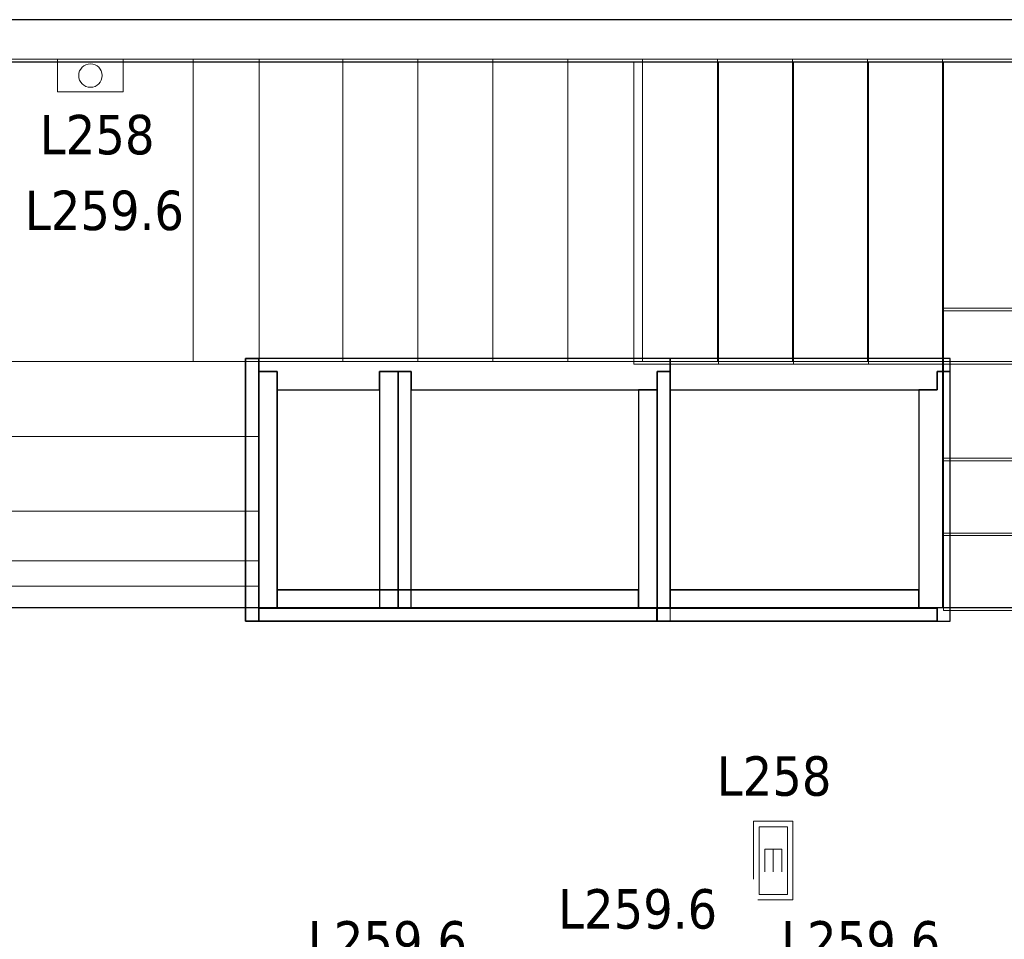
# Model space of a CAD drawing. Header units: metres. Extents: x 397.7 to 427.5, y 12.7 to 28.4.
# Tile 126 of 145: x 411.1 to 414.9, y 24.7 to 28.2. Entities that reach past the tile are written whole.
import ezdxf

# ---------------------------------------------------------------- set-up
doc = ezdxf.new("R2010")
doc.units = ezdxf.units.M
doc.layers.add('01_SUELOS', color=7, linetype='Continuous', lineweight=25, true_color=0x007f00)
for name, color, linetype, lineweight in [('A-DETL-GENF-OTLN', 7, 'Continuous', 18), ('A-WALL-____-MCUT', 7, 'Continuous', 25), ('A-WALL-____-OTLN', 7, 'Continuous', 25), ('E-LITE-____-IDEN', 7, 'Continuous', 30), ('E-LITE-EQPM-IDEN', 7, 'Continuous', 30), ('S-STRS-____-MCUT', 7, 'Continuous', 18), ('S-STRS-____-OTLN', 7, 'Continuous', 18)]:
    doc.layers.add(name, color=color, linetype=linetype, lineweight=lineweight)
doc.styles.add('Tahoma_4', font='tahoma.ttf', dxfattribs={"height": 0.15})

# ---------------------------------------------------------------- blocks, each defined once
blk = doc.blocks.new('Family - LONDR55-XX_ZZ-ARQ-CAA-M3D-Londres55-152793-05_ENLLUMENAT_P2')
at = {"layer": '01_SUELOS', "color": 9, "true_color": 0xaad4aa}
for p, q in [((17.4837, 12.8715), (12.3798, 12.8707)), ((12.3798, 12.8707), (17.4837, 12.8715))]:
    blk.add_line(p, q, dxfattribs=at)
blk = doc.blocks.new('Family - Escala P2-152907-05_ENLLUMENAT_P2')
at = {"layer": 'S-STRS-____-MCUT', "color": 253, "true_color": 0xaaaaaa}
for p, q in [((2.6211, 1.6126), (2.6211, 2.0879)), ((2.6211, 2.0879), (2.8077, 2.0879)), ((2.8077, 2.0879), (2.8382, 2.0879)), ((2.8382, 2.0879), (2.8805, 2.0879)), ((2.8805, 2.0879), (2.9431, 2.0879)), ((2.9431, 2.0879), (2.944, 2.0879)), ((3.229, 2.0879), (2.944, 2.0879)), ((2.944, 2.0879), (2.944, 0.9379)), ((2.944, 2.0879), (2.944, 0.9417)), ((3.229, 0.9379), (3.229, 2.0879)), ((2.6211, 0.9379), (2.6211, 1.6126)), ((2.8077, 0.9379), (2.6211, 0.9379)), ((2.8382, 0.9379), (2.8077, 0.9379)), ((2.8805, 0.9379), (2.8382, 0.9379)), ((2.9431, 0.9379), (2.8805, 0.9379)), ((2.944, 0.9379), (2.9431, 0.9379)), ((2.944, 0.9417), (2.944, 0.9379)), ((2.944, 0.9379), (3.229, 0.9379))]:
    blk.add_line(p, q, dxfattribs=at)
at = {"layer": 'S-STRS-____-OTLN', "color": 253, "true_color": 0xaaaaaa}
for p, q in [((3.7989, 2.0879), (2.6211, 2.0879)), ((2.6211, 1.6126), (2.6211, 2.0879)), ((3.7989, 2.0879), (2.6211, 2.0879)), ((2.8077, 2.0879), (2.6211, 2.0879)), ((2.8382, 2.0879), (2.8077, 2.0879)), ((2.8805, 2.0879), (2.8382, 2.0879)), ((2.9431, 2.0879), (2.8805, 2.0879)), ((2.9431, 2.0879), (2.944, 2.0879)), ((3.229, 2.0879), (2.944, 2.0879)), ((2.944, 2.0879), (2.944, 0.9379)), ((2.944, 2.0879), (2.944, 0.9379)), ((2.944, 0.9417), (2.944, 2.0879)), ((2.944, 2.0879), (3.229, 2.0879)), ((2.944, 2.0879), (2.944, 0.9379)), ((2.944, 2.0879), (3.229, 2.0879)), ((3.229, 0.9379), (3.229, 2.0879)), ((3.514, 2.0879), (3.229, 2.0879)), ((3.229, 2.0879), (3.514, 2.0879)), ((3.229, 2.0879), (3.229, 0.9379)), ((3.229, 0.9379), (3.229, 2.0879)), ((3.229, 0.9379), (3.229, 2.0879)), ((3.514, 2.0879), (3.229, 2.0879)), ((3.229, 0.9379), (3.229, 2.0879)), ((3.229, 2.0879), (3.229, 0.9379)), ((3.229, 2.0879), (3.514, 2.0879)), ((3.229, 2.0879), (3.229, 0.9379)), ((3.799, 2.0879), (3.514, 2.0879)), ((3.514, 2.0879), (3.799, 2.0879)), ((3.514, 2.0879), (3.514, 0.9379)), ((3.514, 0.9379), (3.514, 2.0879)), ((3.514, 0.9379), (3.514, 2.0879)), ((3.514, 2.0879), (3.514, 0.9379)), ((3.514, 2.0879), (3.799, 2.0879)), ((3.514, 0.9379), (3.514, 2.0879)), ((3.514, 0.9379), (3.514, 2.0879)), ((3.514, 2.0879), (3.514, 0.9379)), ((3.514, 2.0879), (3.799, 2.0879)), ((3.514, 2.0879), (3.514, 0.9379)), ((3.7989, 0.9379), (3.7989, 2.0879)), ((3.799, 2.0879), (3.7989, 2.0879)), ((3.7989, 0.9379), (3.7989, 2.0879)), ((3.7989, 2.0879), (3.799, 2.0879)), ((4.9492, 2.0879), (3.799, 2.0879)), ((3.799, 2.0879), (4.9492, 2.0879)), ((3.799, 2.0879), (3.799, 0.9379)), ((3.799, 0.9379), (3.799, 2.0879)), ((3.799, 0.9379), (3.799, 2.0879)), ((3.799, 2.0879), (3.799, 0.9379)), ((4.9492, 2.0879), (3.799, 2.0879)), ((3.799, 2.0879), (4.9492, 2.0879)), ((3.799, 2.0879), (3.799, 0.9379)), ((3.799, 0.9379), (3.799, 2.0879)), ((3.799, 2.0879), (3.799, 0.9379)), ((3.799, 0.9379), (3.799, 2.0879)), ((3.799, 0.9379), (3.799, 2.0879)), ((3.799, 2.0879), (3.799, 0.9379)), ((4.949, 0.9378), (4.9492, 2.0879)), ((4.9492, 2.0879), (4.949, 0.9378)), ((4.949, 0.9378), (4.9492, 2.0879)), ((4.9492, 2.0879), (4.949, 0.9378)), ((2.6211, 1.6126), (2.6211, 0.9379)), ((3.7991, 1.1403), (3.7989, 0.0002)), ((3.799, 0.9379), (3.7991, 1.1403)), ((3.7991, 1.1403), (4.9491, 1.1401)), ((4.9489, 0), (4.9491, 1.1401)), ((4.9491, 1.1401), (4.949, 0.9378)), ((3.7989, 0.9379), (2.6211, 0.9379)), ((3.7989, 0.9379), (2.6211, 0.9379)), ((2.8077, 0.9379), (2.6211, 0.9379)), ((2.8382, 0.9379), (2.8077, 0.9379)), ((2.8382, 0.9379), (2.8805, 0.9379)), ((2.8805, 0.9379), (2.9431, 0.9379)), ((2.9431, 0.9379), (2.944, 0.9379)), ((2.944, 0.9417), (2.944, 0.9379)), ((2.944, 0.9379), (3.229, 0.9379)), ((2.944, 0.9379), (3.229, 0.9379)), ((3.229, 0.9379), (2.944, 0.9379)), ((3.229, 0.9379), (3.514, 0.9379)), ((3.514, 0.9379), (3.229, 0.9379)), ((3.229, 0.9379), (3.514, 0.9379)), ((3.514, 0.9379), (3.229, 0.9379)), ((3.514, 0.9379), (3.799, 0.9379)), ((3.799, 0.9379), (3.514, 0.9379)), ((3.514, 0.9379), (3.799, 0.9379)), ((3.799, 0.9379), (3.514, 0.9379)), ((3.7989, 0.9379), (3.799, 0.9379)), ((3.7989, 0.9379), (3.799, 0.9379)), ((3.799, 0.9379), (4.949, 0.9378)), ((4.949, 0.9378), (3.799, 0.9379)), ((4.949, 0.9378), (3.799, 0.9379)), ((3.799, 0.9379), (4.949, 0.9378)), ((3.799, 0.9379), (3.799, 0.5702)), ((3.799, 0.5702), (3.799, 0.9379)), ((3.799, 0.9379), (4.949, 0.9378)), ((4.949, 0.9378), (3.799, 0.9379)), ((4.949, 0.9378), (3.799, 0.9379)), ((3.799, 0.9379), (3.799, 0.5702)), ((3.799, 0.9379), (4.949, 0.9378)), ((4.949, 0.57), (4.949, 0.9378)), ((4.949, 0.9378), (4.949, 0.57)), ((4.949, 0.57), (4.949, 0.9378)), ((4.949, 0.57), (3.799, 0.5702)), ((3.799, 0.5702), (4.949, 0.57)), ((3.799, 0.5702), (3.799, 0.2852)), ((3.799, 0.2852), (3.799, 0.5702)), ((3.799, 0.5702), (4.949, 0.57)), ((4.949, 0.57), (3.799, 0.5702)), ((3.799, 0.5702), (4.949, 0.57)), ((3.799, 0.5702), (4.949, 0.57)), ((3.799, 0.2852), (3.799, 0.5702)), ((4.949, 0.285), (4.949, 0.57)), ((4.949, 0.57), (4.949, 0.285)), ((4.949, 0.57), (4.949, 0.285)), ((3.7989, 0.0002), (3.799, 0.2852)), ((3.799, 0.2852), (3.7989, 0.0002)), ((3.7989, 0.0002), (3.799, 0.2852)), ((3.799, 0.2852), (4.949, 0.285)), ((4.949, 0.285), (3.799, 0.2852)), ((3.799, 0.2852), (4.949, 0.285)), ((3.799, 0.2852), (4.949, 0.285)), ((4.949, 0.285), (3.799, 0.2852)), ((3.799, 0.2852), (4.949, 0.285)), ((4.949, 0.285), (4.9489, 0)), ((4.9489, 0), (4.949, 0.285)), ((4.949, 0.285), (4.9489, 0)), ((4.9489, 0), (3.7989, 0.0002)), ((3.7989, 0.0002), (4.9489, 0)), ((3.7989, 0.0002), (4.9489, 0)), ((4.9489, 0), (3.7989, 0.0002))]:
    blk.add_line(p, q, dxfattribs=at)
blk = doc.blocks.new('Family - Evans P2-153127-05_ENLLUMENAT_P2')
at = {"layer": 'A-WALL-____-MCUT', "color": 253, "true_color": 0xaaaaaa}
for p, q in [((25.5877, 0.16), (0.0332, 0.16)), ((0, 0), (25.556, 0))]:
    blk.add_line(p, q, dxfattribs=at)
at = {"layer": 'A-WALL-____-OTLN', "color": 253, "true_color": 0xaaaaaa}
for p, q in [((25.5877, 0.16), (0.0332, 0.16)), ((0, 0), (25.556, 0))]:
    blk.add_line(p, q, dxfattribs=at)
at = {"layer": 'A-WALL-____-OTLN', "color": 253, "lineweight": 18, "true_color": 0xaaaaaa}
blk.add_line((0, 0), (25.556, 0), dxfattribs=at)
blk = doc.blocks.new('Family - Escala P1-155071-05_ENLLUMENAT_P2')
at = {"layer": 'S-STRS-____-OTLN', "color": 253, "true_color": 0xaaaaaa}
for p, q in [((1.1998, 2.0879), (0, 2.0879)), ((0, 2.0879), (1.1998, 2.0879)), ((0, 2.0879), (0, 0.9379)), ((0, 0.9379), (0, 2.0879)), ((1.1998, 2.0879), (0, 2.0879)), ((0, 2.0879), (1.1998, 2.0879)), ((0, 2.0879), (0, 0.9379)), ((0, 0.9379), (0, 2.0879)), ((3.7989, 2.0879), (0.9489, 2.0879)), ((0.9489, 2.0879), (1.1998, 2.0879)), ((0.9489, 0.9379), (0.9489, 2.0879)), ((3.7989, 2.0879), (0.9489, 2.0879)), ((0.9489, 0.9379), (0.9489, 2.0879)), ((0.9489, 2.0879), (1.1998, 2.0879)), ((1.519, 2.0879), (1.1998, 2.0879)), ((1.1998, 2.0879), (1.519, 2.0879)), ((1.1998, 2.0879), (1.1998, 0.9379)), ((1.1998, 0.9379), (1.1998, 2.0879)), ((1.1998, 0.9379), (1.1998, 2.0879)), ((1.1998, 2.0879), (1.1998, 0.9379)), ((1.1998, 0.9379), (1.1998, 2.0879)), ((1.1998, 2.0879), (1.1998, 0.9379)), ((1.519, 2.0879), (1.1998, 2.0879)), ((1.1998, 2.0879), (1.1998, 0.9379)), ((1.1998, 2.0879), (1.519, 2.0879)), ((1.1998, 0.9379), (1.1998, 2.0879)), ((1.1998, 2.0879), (1.1998, 0.9379)), ((1.1998, 2.0879), (1.1998, 0.9379)), ((1.519, 0.9379), (1.519, 2.0879)), ((1.519, 2.0879), (1.519, 0.9379)), ((1.804, 2.0879), (1.519, 2.0879)), ((1.519, 2.0879), (1.804, 2.0879)), ((1.519, 2.0879), (1.519, 0.9379)), ((1.519, 0.9379), (1.519, 2.0879)), ((1.519, 2.0879), (1.519, 0.9379)), ((1.519, 2.0879), (1.804, 2.0879)), ((1.519, 2.0879), (1.519, 0.9379)), ((1.519, 2.0879), (1.519, 0.9379)), ((1.804, 2.0879), (1.519, 2.0879)), ((1.519, 2.0879), (1.519, 0.9379)), ((1.804, 0.9379), (1.804, 2.0879)), ((1.804, 2.0879), (1.804, 0.9379)), ((2.089, 2.0879), (1.804, 2.0879)), ((1.804, 2.0879), (2.089, 2.0879)), ((1.804, 2.0879), (1.804, 0.9379)), ((1.804, 0.9379), (1.804, 2.0879)), ((1.804, 2.0879), (2.089, 2.0879)), ((1.804, 2.0879), (1.804, 0.9379)), ((1.804, 2.0879), (1.804, 0.9379)), ((1.804, 2.0879), (1.804, 0.9379)), ((2.089, 2.0879), (1.804, 2.0879)), ((1.804, 2.0879), (1.804, 0.9379)), ((2.374, 2.0879), (2.089, 2.0879)), ((2.089, 2.0879), (2.374, 2.0879)), ((2.089, 2.0879), (2.089, 0.9379)), ((2.089, 0.9379), (2.089, 2.0879)), ((2.089, 0.9379), (2.089, 2.0879)), ((2.089, 2.0879), (2.089, 0.9379)), ((2.089, 2.0879), (2.374, 2.0879)), ((2.089, 2.0879), (2.089, 0.9379)), ((2.089, 2.0879), (2.089, 0.9379)), ((2.089, 2.0879), (2.089, 0.9379)), ((2.374, 2.0879), (2.089, 2.0879)), ((2.089, 2.0879), (2.089, 0.9379)), ((2.659, 2.0879), (2.374, 2.0879)), ((2.374, 2.0879), (2.659, 2.0879)), ((2.374, 2.0879), (2.374, 0.9379)), ((2.374, 0.9379), (2.374, 2.0879)), ((2.374, 0.9379), (2.374, 2.0879)), ((2.374, 2.0879), (2.374, 0.9379)), ((2.374, 2.0879), (2.659, 2.0879)), ((2.374, 2.0879), (2.374, 0.9379)), ((2.374, 2.0879), (2.374, 0.9379)), ((2.374, 2.0879), (2.374, 0.9379)), ((2.659, 2.0879), (2.374, 2.0879)), ((2.374, 2.0879), (2.374, 0.9379)), ((2.659, 0.9379), (2.659, 2.0879)), ((2.659, 2.0879), (2.659, 0.9379)), ((2.944, 2.0879), (2.659, 2.0879)), ((2.659, 2.0879), (2.944, 2.0879)), ((2.659, 2.0879), (2.659, 0.9379)), ((2.659, 0.9379), (2.659, 2.0879)), ((2.659, 2.0879), (2.944, 2.0879)), ((2.659, 2.0879), (2.659, 0.9379)), ((2.659, 2.0879), (2.659, 0.9379)), ((2.659, 2.0879), (2.659, 0.9379)), ((2.944, 2.0879), (2.659, 2.0879)), ((2.659, 2.0879), (2.659, 0.9379)), ((3.229, 2.0879), (2.944, 2.0879)), ((2.944, 2.0879), (3.229, 2.0879)), ((2.944, 2.0879), (2.944, 0.9379)), ((2.944, 0.9379), (2.944, 2.0879)), ((2.944, 0.9379), (2.944, 2.0879)), ((2.944, 2.0879), (2.944, 0.9379)), ((2.944, 2.0879), (3.229, 2.0879)), ((2.944, 2.0879), (2.944, 0.9379)), ((2.944, 2.0879), (2.944, 0.9379)), ((2.944, 2.0879), (2.944, 0.9379)), ((3.229, 2.0879), (2.944, 2.0879)), ((2.944, 2.0879), (2.944, 0.9379)), ((3.514, 2.0879), (3.229, 2.0879)), ((3.229, 2.0879), (3.514, 2.0879)), ((3.229, 2.0879), (3.229, 0.9379)), ((3.229, 0.9379), (3.229, 2.0879)), ((3.229, 0.9379), (3.229, 2.0879)), ((3.229, 2.0879), (3.229, 0.9379)), ((3.229, 2.0879), (3.514, 2.0879)), ((3.229, 2.0879), (3.229, 0.9379)), ((3.229, 2.0879), (3.229, 0.9379)), ((3.229, 2.0879), (3.229, 0.9379)), ((3.514, 2.0879), (3.229, 2.0879)), ((3.229, 2.0879), (3.229, 0.9379)), ((3.514, 0.9379), (3.514, 2.0879)), ((3.514, 2.0879), (3.514, 0.9379)), ((3.799, 2.0879), (3.514, 2.0879)), ((3.514, 2.0879), (3.799, 2.0879)), ((3.514, 2.0879), (3.514, 0.9379)), ((3.514, 0.9379), (3.514, 2.0879)), ((3.799, 2.0879), (3.514, 2.0879)), ((3.514, 2.0879), (3.514, 0.9379)), ((3.514, 2.0879), (3.514, 0.9379)), ((3.514, 2.0879), (3.514, 0.9379)), ((3.799, 2.0879), (3.514, 2.0879)), ((3.514, 2.0879), (3.514, 0.9379)), ((3.799, 2.0879), (3.7989, 2.0879)), ((3.7989, 2.0879), (3.799, 2.0879)), ((3.7989, 2.0879), (3.7989, 0.9379)), ((3.7989, 0.9379), (3.7989, 2.0879)), ((3.799, 0.9379), (3.799, 2.0879)), ((3.799, 2.0879), (3.799, 0.9379)), ((4.9492, 2.0879), (3.799, 2.0879)), ((3.799, 2.0879), (4.9492, 2.0879)), ((3.799, 2.0879), (3.799, 0.9379)), ((3.799, 0.9379), (3.799, 2.0879)), ((4.9492, 2.0879), (3.799, 2.0879)), ((3.799, 2.0879), (4.9492, 2.0879)), ((3.799, 2.0879), (3.799, 0.9379)), ((3.799, 0.9379), (3.799, 2.0879)), ((3.799, 2.0879), (3.799, 0.9379)), ((3.799, 2.0879), (3.799, 0.9379)), ((3.799, 2.0879), (3.799, 0.9379)), ((3.799, 2.0879), (3.799, 0.9379)), ((4.949, 0.9378), (4.9492, 2.0879)), ((4.9492, 2.0879), (4.949, 0.9378)), ((4.949, 0.9378), (4.9492, 2.0879)), ((4.9492, 2.0879), (4.949, 0.9378)), ((3.7991, 1.1403), (3.7989, 0.0002)), ((3.799, 0.9379), (3.7991, 1.1403)), ((3.7991, 1.1403), (4.9491, 1.1401)), ((4.9489, 0), (4.9491, 1.1401)), ((4.9491, 1.1401), (4.949, 0.9378)), ((1.1998, 0.9379), (0, 0.9379)), ((0, 0.9379), (1.1998, 0.9379)), ((0, 0.9379), (0, 0.6529)), ((0, 0.6529), (0, 0.9379)), ((0, 0.9379), (1.1998, 0.9379)), ((1.1998, 0.9379), (0, 0.9379)), ((0, 0.9379), (1.1998, 0.9379)), ((1.1998, 0.9379), (0, 0.9379)), ((0, 0.9379), (0, 0.6529)), ((0, 0.9379), (0, 0.9378)), ((0, 0.9378), (0, 0.9379)), ((0, 0.9379), (1.1998, 0.9379)), ((0, 0.9379), (0, 0.6529)), ((0, 0.9379), (1.1998, 0.9379)), ((0, 0.9379), (1.1998, 0.9379)), ((0, 0.9379), (1.1998, 0.9379)), ((0, 0.9378), (0, 0.1794)), ((0, 0.9378), (1.1998, 0.9378)), ((1.1998, 0.9378), (0, 0.9378)), ((0, 0.9378), (0, 0.1794)), ((3.7989, 0.9379), (0.9489, 0.9379)), ((0.9489, 0.9379), (1.1998, 0.9379)), ((3.7989, 0.9379), (0.9489, 0.9379)), ((0.9489, 0.9379), (1.1998, 0.9379)), ((1.1998, 0.6529), (1.1998, 0.9379)), ((1.1998, 0.9379), (1.1998, 0.6529)), ((1.1998, 0.9379), (1.519, 0.9379)), ((1.519, 0.9379), (1.1998, 0.9379)), ((1.1998, 0.9378), (1.1998, 0.9379)), ((1.1998, 0.6529), (1.1998, 0.9379)), ((1.1998, 0.9378), (1.1998, 0.9379)), ((1.1998, 0.9379), (1.1998, 0.6529)), ((1.519, 0.9379), (1.1998, 0.9379)), ((1.519, 0.9379), (1.1998, 0.9379)), ((1.1998, 0.9378), (1.1998, 0.1794)), ((1.1998, 0.9378), (1.1998, 0.1794)), ((1.519, 0.9379), (1.804, 0.9379)), ((1.804, 0.9379), (1.519, 0.9379)), ((1.519, 0.9379), (1.804, 0.9379)), ((1.804, 0.9379), (1.519, 0.9379)), ((1.804, 0.9379), (2.089, 0.9379)), ((2.089, 0.9379), (1.804, 0.9379)), ((1.804, 0.9379), (2.089, 0.9379)), ((2.089, 0.9379), (1.804, 0.9379)), ((2.089, 0.9379), (2.374, 0.9379)), ((2.374, 0.9379), (2.089, 0.9379)), ((2.089, 0.9379), (2.374, 0.9379)), ((2.374, 0.9379), (2.089, 0.9379)), ((2.374, 0.9379), (2.659, 0.9379)), ((2.659, 0.9379), (2.374, 0.9379)), ((2.659, 0.9379), (2.374, 0.9379)), ((2.659, 0.9379), (2.374, 0.9379)), ((2.659, 0.9379), (2.944, 0.9379)), ((2.944, 0.9379), (2.659, 0.9379)), ((2.944, 0.9379), (2.659, 0.9379)), ((2.944, 0.9379), (2.659, 0.9379)), ((2.944, 0.9379), (3.229, 0.9379)), ((3.229, 0.9379), (2.944, 0.9379)), ((2.944, 0.9379), (3.229, 0.9379)), ((3.229, 0.9379), (2.944, 0.9379)), ((3.229, 0.9379), (3.514, 0.9379)), ((3.514, 0.9379), (3.229, 0.9379)), ((3.229, 0.9379), (3.514, 0.9379)), ((3.514, 0.9379), (3.229, 0.9379)), ((3.514, 0.9379), (3.799, 0.9379)), ((3.799, 0.9379), (3.514, 0.9379)), ((3.514, 0.9379), (3.799, 0.9379)), ((3.799, 0.9379), (3.514, 0.9379)), ((3.7989, 0.9379), (3.799, 0.9379)), ((3.7989, 0.9379), (3.799, 0.9379)), ((4.949, 0.9378), (3.799, 0.9379)), ((3.799, 0.9379), (4.949, 0.9378)), ((3.799, 0.9379), (3.799, 0.5702)), ((3.799, 0.5702), (3.799, 0.9379)), ((4.949, 0.9378), (3.799, 0.9379)), ((3.799, 0.9379), (3.799, 0.5702)), ((3.799, 0.9379), (4.949, 0.9378)), ((3.799, 0.9379), (4.949, 0.9378)), ((4.949, 0.9378), (3.799, 0.9379)), ((3.799, 0.9379), (4.949, 0.9378)), ((4.949, 0.9378), (3.799, 0.9379)), ((4.949, 0.57), (4.949, 0.9378)), ((4.949, 0.9378), (4.949, 0.57)), ((4.949, 0.57), (4.949, 0.9378)), ((0, 0.6529), (1.1998, 0.6529)), ((1.1998, 0.6529), (0, 0.6529)), ((1.1998, 0.6529), (0, 0.6529)), ((0, 0.6529), (1.1998, 0.6529)), ((0, 0.6529), (0, 0.3679)), ((0, 0.3679), (0, 0.6529)), ((0, 0.3679), (0, 0.6529)), ((0, 0.6529), (0, 0.3679)), ((0, 0.6529), (1.1998, 0.6529)), ((0, 0.6529), (1.1998, 0.6529)), ((0, 0.6529), (1.1998, 0.6529)), ((0, 0.6529), (1.1998, 0.6529)), ((1.1998, 0.3679), (1.1998, 0.6529)), ((1.1998, 0.6529), (1.1998, 0.3679)), ((1.1998, 0.3679), (1.1998, 0.6529)), ((1.1998, 0.6529), (1.1998, 0.3679)), ((4.949, 0.57), (3.799, 0.5702)), ((3.799, 0.5702), (4.949, 0.57)), ((3.799, 0.5702), (3.799, 0.2852)), ((3.799, 0.2852), (3.799, 0.5702)), ((3.799, 0.5702), (4.949, 0.57)), ((4.949, 0.57), (3.799, 0.5702)), ((3.799, 0.5702), (4.949, 0.57)), ((3.799, 0.5702), (4.949, 0.57)), ((3.799, 0.2852), (3.799, 0.5702)), ((4.949, 0.285), (4.949, 0.57)), ((4.949, 0.57), (4.949, 0.285)), ((4.949, 0.57), (4.949, 0.285)), ((0, 0.3679), (1.1998, 0.3679)), ((1.1998, 0.3679), (0, 0.3679)), ((1.1998, 0.3679), (0, 0.3679)), ((0, 0.3679), (1.1998, 0.3679)), ((0, 0.3679), (0, 0.0829)), ((0, 0.0829), (0, 0.3679)), ((0, 0.3679), (0, 0.0829)), ((0, 0.3679), (1.1998, 0.3679)), ((0, 0.0829), (0, 0.3679)), ((0, 0.3679), (1.1998, 0.3679)), ((0, 0.3679), (1.1998, 0.3679)), ((0, 0.3679), (1.1998, 0.3679)), ((1.1998, 0.0829), (1.1998, 0.3679)), ((1.1998, 0.3679), (1.1998, 0.0829)), ((1.1998, 0.3679), (1.1998, 0.0829)), ((1.1998, 0.0829), (1.1998, 0.3679)), ((3.7989, 0.0002), (3.799, 0.2852)), ((3.799, 0.2852), (3.7989, 0.0002)), ((3.7989, 0.0002), (3.799, 0.2852)), ((3.799, 0.2852), (4.949, 0.285)), ((4.949, 0.285), (3.799, 0.2852)), ((3.799, 0.2852), (4.949, 0.285)), ((3.799, 0.2852), (4.949, 0.285)), ((4.949, 0.285), (3.799, 0.2852)), ((3.799, 0.2852), (4.949, 0.285)), ((4.949, 0.285), (4.9489, 0)), ((4.9489, 0), (4.949, 0.285)), ((4.949, 0.285), (4.9489, 0)), ((0, 0.1794), (0, 0.0829)), ((1.1998, 0.1794), (0, 0.1794)), ((1.1998, 0.1794), (0, 0.1794)), ((0, 0.1794), (0, 0.0829)), ((1.1998, 0.1794), (1.1998, 0.0829)), ((1.1998, 0.1794), (1.1998, 0.0829)), ((0, 0.0829), (1.1998, 0.0829)), ((1.1998, 0.0829), (0, 0.0829)), ((0, 0.0829), (1.1998, 0.0829)), ((1.1998, 0.0829), (0, 0.0829)), ((0, 0.0829), (1.1998, 0.0829)), ((0, 0.0829), (1.1998, 0.0829)), ((4.9489, 0), (3.7989, 0.0002)), ((3.7989, 0.0002), (4.9489, 0)), ((3.7989, 0.0002), (4.9489, 0)), ((4.9489, 0), (3.7989, 0.0002))]:
    blk.add_line(p, q, dxfattribs=at)
blk = doc.blocks.new('Family - Envans PB-155415-05_ENLLUMENAT_P2')
at = {"layer": 'A-WALL-____-MCUT', "color": 253, "true_color": 0xaaaaaa}
for p, q in [((0.9849, 0.12), (0.05, 0.12)), ((0.05, 0.12), (0.05, 0.05)), ((0.9849, 0.05), (0.9849, 0.12)), ((1.4949, 0.12), (1.1049, 0.12)), ((1.1049, 0.12), (1.1049, 0.05)), ((1.4949, 0.05), (1.4949, 0.12)), ((0, 0.05), (0, 0)), ((0.05, 0.05), (0, 0.05)), ((1.1049, 0.05), (0.9849, 0.05)), ((1.5649, 0.05), (1.4949, 0.05)), ((1.5649, 0), (1.5649, 0.05)), ((0, 0), (1.5649, 0))]:
    blk.add_line(p, q, dxfattribs=at)
at = {"layer": 'A-WALL-____-OTLN', "color": 253, "true_color": 0xaaaaaa}
for p, q in [((0.05, 0.12), (0.05, 0.05)), ((0.9849, 0.12), (0.05, 0.12)), ((0.9849, 0.05), (0.9849, 0.12)), ((1.1049, 0.12), (1.1049, 0.05)), ((1.4949, 0.12), (1.1049, 0.12)), ((1.4949, 0.05), (1.4949, 0.12)), ((0, 0.05), (0, 0)), ((0.05, 0.05), (0, 0.05)), ((1.1049, 0.05), (0.9849, 0.05)), ((1.5649, 0.05), (1.4949, 0.05)), ((1.5649, 0), (1.5649, 0.05)), ((0, 0), (1.5649, 0))]:
    blk.add_line(p, q, dxfattribs=at)
at = {"layer": 'A-WALL-____-OTLN', "color": 253, "lineweight": 18, "true_color": 0xaaaaaa}
blk.add_line((0, 0), (1.6149, 0), dxfattribs=at)
blk = doc.blocks.new('Family - Envans PB-155440-05_ENLLUMENAT_P2')
at = {"layer": 'A-WALL-____-MCUT', "color": 253, "true_color": 0xaaaaaa}
for p, q in [((0.83, 0.12), (0, 0.12)), ((0, 0.12), (0, 0.05)), ((0.83, 0.05), (0.83, 0.12)), ((0, 0.05), (0, 0)), ((0.9, 0.05), (0, 0.05)), ((0, 0.05), (0.83, 0.05)), ((0.9, 0), (0.9, 0.05)), ((0, 0), (0.9, 0))]:
    blk.add_line(p, q, dxfattribs=at)
at = {"layer": 'A-WALL-____-OTLN', "color": 253, "true_color": 0xaaaaaa}
for p, q in [((0.83, 0.12), (0, 0.12)), ((0, 0.12), (0, 0.05)), ((0.83, 0.05), (0.83, 0.12)), ((0, 0.05), (0, 0)), ((0, 0.05), (0.9, 0.05)), ((0, 0.05), (0.83, 0.05)), ((0.9, 0.05), (0.9, 0)), ((0.9, 0), (0, 0))]:
    blk.add_line(p, q, dxfattribs=at)
at = {"layer": 'A-WALL-____-OTLN', "color": 253, "lineweight": 18, "true_color": 0xaaaaaa}
blk.add_line((-0.05, 0), (0.9, 0), dxfattribs=at)
blk = doc.blocks.new('Family - Envans PB-155580-05_ENLLUMENAT_P2')
at = {"layer": 'A-WALL-____-MCUT', "color": 253, "true_color": 0xaaaaaa}
for p, q in [((1.4449, 0.12), (0.07, 0.12)), ((0.07, 0.12), (0.07, 0.05)), ((1.4449, 0.05), (1.4449, 0.12)), ((0, 0.05), (0, 0)), ((1.5149, 0.05), (0, 0.05)), ((0.07, 0.05), (1.4449, 0.05)), ((1.5149, 0), (1.5149, 0.05)), ((0, 0), (1.5149, 0))]:
    blk.add_line(p, q, dxfattribs=at)
at = {"layer": 'A-WALL-____-OTLN', "color": 253, "true_color": 0xaaaaaa}
for p, q in [((0.07, 0.05), (0.07, 0.12)), ((0.07, 0.12), (1.4449, 0.12)), ((1.4449, 0.12), (1.4449, 0.05)), ((0, 0.05), (1.5149, 0.05)), ((0, 0), (0, 0.05)), ((1.4449, 0.05), (0.07, 0.05)), ((1.5149, 0.05), (1.5149, 0)), ((1.5149, 0), (0, 0))]:
    blk.add_line(p, q, dxfattribs=at)
at = {"layer": 'A-WALL-____-OTLN', "color": 253, "lineweight": 18, "true_color": 0xaaaaaa}
blk.add_line((0, 0), (1.5149, 0), dxfattribs=at)
blk = doc.blocks.new('Family - Envans PB-155603-05_ENLLUMENAT_P2')
at = {"layer": 'A-WALL-____-MCUT', "color": 253, "true_color": 0xaaaaaa}
for p, q in [((0.95, 0.12), (0.05, 0.12)), ((0.05, 0.12), (0.05, 0.05)), ((0.95, 0.05), (0.95, 0.12)), ((0, 0.05), (0, 0)), ((1, 0.05), (0, 0.05)), ((0.05, 0.05), (0.95, 0.05)), ((1, 0), (1, 0.05)), ((0, 0), (1, 0))]:
    blk.add_line(p, q, dxfattribs=at)
at = {"layer": 'A-WALL-____-OTLN', "color": 253, "true_color": 0xaaaaaa}
for p, q in [((0.05, 0.05), (0.05, 0.12)), ((0.05, 0.12), (0.95, 0.12)), ((0.95, 0.12), (0.95, 0.05)), ((0, 0.05), (1, 0.05)), ((0, 0), (0, 0.05)), ((0.95, 0.05), (0.05, 0.05)), ((1, 0.05), (1, 0)), ((1, 0), (0, 0))]:
    blk.add_line(p, q, dxfattribs=at)
at = {"layer": 'A-WALL-____-OTLN', "color": 253, "lineweight": 18, "true_color": 0xaaaaaa}
blk.add_line((0, 0), (1, 0), dxfattribs=at)
blk = doc.blocks.new('Family - Envans PB-155632-05_ENLLUMENAT_P2')
at = {"layer": 'A-WALL-____-MCUT', "color": 253, "true_color": 0xaaaaaa}
for p, q in [((1.0656, 0.12), (0.05, 0.12)), ((0.05, 0.12), (0.05, 0.05)), ((1.0656, 0), (1.0656, 0.12)), ((0.05, 0.05), (0, 0.05)), ((0, 0.05), (0, 0)), ((0, 0), (1.0656, 0))]:
    blk.add_line(p, q, dxfattribs=at)
at = {"layer": 'A-WALL-____-OTLN', "color": 253, "true_color": 0xaaaaaa}
for p, q in [((1.0656, 0.12), (0.05, 0.12)), ((0.05, 0.12), (0.05, 0.05)), ((1.0656, 0), (1.0656, 0.12)), ((0, 0.05), (0, 0)), ((0.05, 0.05), (0, 0.05)), ((0, 0), (1.0656, 0))]:
    blk.add_line(p, q, dxfattribs=at)
at = {"layer": 'A-WALL-____-OTLN', "color": 253, "lineweight": 18, "true_color": 0xaaaaaa}
blk.add_line((0, 0), (1.0656, 0), dxfattribs=at)
blk = doc.blocks.new('Family - Envans PB-155670-05_ENLLUMENAT_P2')
at = {"layer": 'A-WALL-____-MCUT', "color": 253, "true_color": 0xaaaaaa}
for p, q in [((0.9, 0.12), (0, 0.12)), ((0, 0.12), (0, 0.05)), ((0.9, 0.05), (0.9, 0.12)), ((0.9, 0.05), (0, 0.05)), ((0, 0.05), (0, 0)), ((0, 0.05), (0.9, 0.05)), ((0.9, 0), (0.9, 0.05)), ((0, 0), (0.9, 0))]:
    blk.add_line(p, q, dxfattribs=at)
at = {"layer": 'A-WALL-____-OTLN', "color": 253, "true_color": 0xaaaaaa}
for p, q in [((0.9, 0.12), (0, 0.12)), ((0, 0.12), (0, 0.05)), ((0.9, 0.05), (0.9, 0.12)), ((0.9, 0.05), (0, 0.05)), ((0, 0.05), (0, 0)), ((0.9, 0.05), (0, 0.05)), ((0.9, 0), (0.9, 0.05)), ((0, 0), (0.9, 0))]:
    blk.add_line(p, q, dxfattribs=at)
at = {"layer": 'A-WALL-____-OTLN', "color": 253, "lineweight": 18, "true_color": 0xaaaaaa}
blk.add_line((0, 0), (0.9, 0), dxfattribs=at)
blk = doc.blocks.new('Family - Envans PB-155780-05_ENLLUMENAT_P2')
at = {"layer": 'A-WALL-____-MCUT', "color": 253, "true_color": 0xaaaaaa}
for p, q in [((0.88, 0.12), (0.05, 0.12)), ((0.05, 0.12), (0.05, 0.05)), ((0.88, 0.05), (0.88, 0.12)), ((0, 0.05), (0, 0)), ((0.05, 0.05), (0, 0.05)), ((0.95, 0.05), (0.88, 0.05)), ((0.95, 0), (0.95, 0.05)), ((0, 0), (0.95, 0))]:
    blk.add_line(p, q, dxfattribs=at)
at = {"layer": 'A-WALL-____-OTLN', "color": 253, "true_color": 0xaaaaaa}
for p, q in [((0.05, 0.12), (0.05, 0.05)), ((0.88, 0.12), (0.05, 0.12)), ((0.88, 0.05), (0.88, 0.12)), ((0, 0.05), (0, 0)), ((0.05, 0.05), (0, 0.05)), ((0.95, 0.05), (0.88, 0.05)), ((0.95, 0), (0.95, 0.05)), ((0, 0), (0.95, 0))]:
    blk.add_line(p, q, dxfattribs=at)
at = {"layer": 'A-WALL-____-OTLN', "color": 253, "lineweight": 18, "true_color": 0xaaaaaa}
blk.add_line((0, 0), (1, 0), dxfattribs=at)
blk = doc.blocks.new('Family - Envans PB-155889-05_ENLLUMENAT_P2')
at = {"layer": 'A-WALL-____-MCUT', "color": 253, "true_color": 0xaaaaaa}
for p, q in [((0.9956, 0.12), (0.05, 0.12)), ((0.05, 0.12), (0.05, 0.05)), ((0.9956, 0.05), (0.9956, 0.12)), ((0, 0.05), (0, 0)), ((1.0656, 0.05), (0, 0.05)), ((0.05, 0.05), (0.9956, 0.05)), ((1.0656, 0), (1.0656, 0.05)), ((0, 0), (1.0656, 0))]:
    blk.add_line(p, q, dxfattribs=at)
at = {"layer": 'A-WALL-____-OTLN', "color": 253, "true_color": 0xaaaaaa}
for p, q in [((0.05, 0.05), (0.05, 0.12)), ((0.05, 0.12), (0.9956, 0.12)), ((0.9956, 0.12), (0.9956, 0.05)), ((0, 0.05), (1.0656, 0.05)), ((0, 0), (0, 0.05)), ((0.9956, 0.05), (0.05, 0.05)), ((1.0656, 0.05), (1.0656, 0)), ((1.0656, 0), (0, 0))]:
    blk.add_line(p, q, dxfattribs=at)
at = {"layer": 'A-WALL-____-OTLN', "color": 253, "lineweight": 18, "true_color": 0xaaaaaa}
blk.add_line((0.05, 0), (1.0656, 0), dxfattribs=at)
blk = doc.blocks.new('LONDR55-XX_ZZ-ARQ-CAA-M3D-Londres55_ifc-1-05_ENLLUMENAT_P2')
at = {"layer": '01_SUELOS', "color": 253, "lineweight": 18, "true_color": 0xaaaaaa}
blk.add_blockref('Family - LONDR55-XX_ZZ-ARQ-CAA-M3D-Londres55-152793-05_ENLLUMENAT_P2', (398.2971, 13.1206), dxfattribs=at)
at = {"layer": 'A-WALL-____-OTLN', "color": 253, "lineweight": 18, "true_color": 0xaaaaaa}
for name, p, rotation in [('Family - Evans P2-153127-05_ENLLUMENAT_P2', (426.8464, 28.2282), 180), ('Family - Envans PB-155415-05_ENLLUMENAT_P2', (413.5914, 26.9396), 180), ('Family - Envans PB-155603-05_ENLLUMENAT_P2', (411.9764, 26.9396), 270), ('Family - Envans PB-155632-05_ENLLUMENAT_P2', (414.6569, 26.9396), 180), ('Family - Envans PB-155780-05_ENLLUMENAT_P2', (414.6569, 25.9396), 90), ('Family - Envans PB-155670-05_ENLLUMENAT_P2', (412.6064, 25.9896), 90), ('Family - Envans PB-155440-05_ENLLUMENAT_P2', (413.5914, 25.9896), 90)]:
    blk.add_blockref(name, p, dxfattribs=dict(at, rotation=rotation))
for name, p in [('Family - Envans PB-155580-05_ENLLUMENAT_P2', (412.0264, 25.9396)), ('Family - Envans PB-155889-05_ENLLUMENAT_P2', (413.5414, 25.9396))]:
    blk.add_blockref(name, p, dxfattribs=at)
at = {"layer": 'S-STRS-____-OTLN', "color": 253, "lineweight": 18, "true_color": 0xaaaaaa}
for name, p in [('Family - Escala P1-155071-05_ENLLUMENAT_P2', (410.8278, 25.9903)), ('Family - Escala P2-152907-05_ENLLUMENAT_P2', (410.8316, 25.9803))]:
    blk.add_blockref(name, p, dxfattribs=at)
blk = doc.blocks.new('ZYR_06_03 Emer Paret Rect - 02 Emergencia Pared Superficie 02-553133-05_ENLLUMENAT_P2')
at = {"layer": 'A-DETL-GENF-OTLN', "color": 6, "true_color": 0xff00ff}
for p, q in [((-0.125, 0), (0.125, 0)), ((-0.125, -0.125), (-0.125, 0)), ((0.125, 0), (0.125, -0.125)), ((0.125, -0.125), (-0.125, -0.125))]:
    blk.add_line(p, q, dxfattribs=at)
blk.add_circle((0, -0.0625), 0.0446, dxfattribs=at)
blk = doc.blocks.new('ZYR_06_03 Emer Sostre Rect - 02 Emergencia Superficie 02-829066-05_ENLLUMENAT_P2')
at = {"layer": 'A-DETL-GENF-OTLN', "color": 6, "true_color": 0xff00ff}
for p, q in [((-0.15, 0.075), (0.15, 0.075)), ((-0.15, -0.075), (-0.15, 0.075)), ((0.15, 0.075), (0.15, -0.075)), ((-0.1286, 0.0536), (0.1286, 0.0536)), ((-0.1286, -0.0536), (-0.1286, 0.0536)), ((0.1286, 0.0536), (0.1286, -0.0536)), ((-0.0429, 0.0321), (-0.0429, -0.0321)), ((-0.0429, 0.0321), (0.0429, 0.0321)), ((-0.0429, 0), (0.0429, 0)), ((-0.0429, -0.0321), (0.0429, -0.0321)), ((0.1286, -0.0536), (-0.1286, -0.0536)), ((0.15, -0.075), (-0.15, -0.075))]:
    blk.add_line(p, q, dxfattribs=at)

msp = doc.modelspace()

# ---------------------------------------------------------------- block references
at = {"lineweight": 5}
msp.add_blockref('LONDR55-XX_ZZ-ARQ-CAA-M3D-Londres55_ifc-1-05_ENLLUMENAT_P2', (0, 0), dxfattribs=at)
at = {"layer": 'A-DETL-GENF-OTLN', "color": 6, "true_color": 0xff00ff}
msp.add_blockref('ZYR_06_03 Emer Paret Rect - 02 Emergencia Pared Superficie 02-553133-05_ENLLUMENAT_P2', (411.3865, 28.0782), dxfattribs=at)
at = {"layer": 'A-DETL-GENF-OTLN', "color": 6, "true_color": 0xff00ff, "rotation": 269.9999999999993}
msp.add_blockref('ZYR_06_03 Emer Sostre Rect - 02 Emergencia Superficie 02-829066-05_ENLLUMENAT_P2', (413.9836, 25.0295), dxfattribs=at)

# ---------------------------------------------------------------- texts
at = {"layer": 'E-LITE-EQPM-IDEN', "char_height": 0.15, "width": 0.721519, "attachment_point": 1, "style": 'Tahoma_4'}
for insert in [(411.137, 27.578), (412.2136, 24.799), (414.0136, 24.799)]:
    msp.add_mtext('L259.6', dxfattribs=dict(at, insert=insert))

# ---------------------------------------------------------------- next in the draw order: texts
at = {"layer": 'E-LITE-____-IDEN', "char_height": 0.15, "attachment_point": 1, "style": 'Tahoma_4', "bg_fill": 3, "box_fill_scale": 1.25, "bg_fill_color": 256, "bg_fill_true_color": 13158600, "bg_fill_transparency": 0}
for s, insert, width in [('L258', (411.1939, 27.8662), 0.517088), ('L258', (413.7686, 25.4262), 0.517088), ('L259.6', (413.1651, 24.9207), 0.721519)]:
    msp.add_mtext(s, dxfattribs=dict(at, insert=insert, width=width))

doc.saveas('drawing.dxf')
